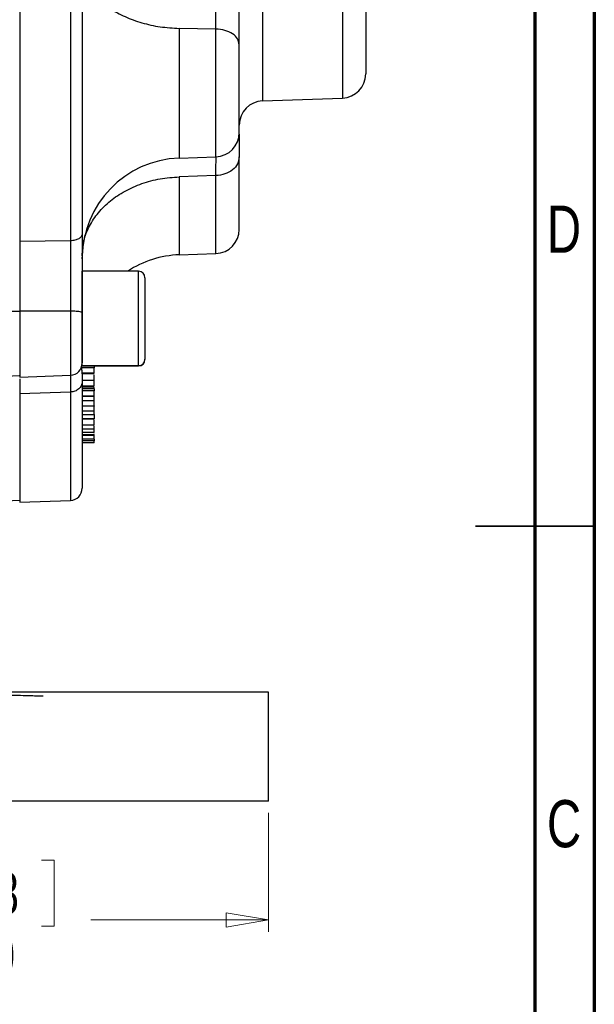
# Model space of a CAD drawing. Header units: inches. Extents: x 0.6 to 16.3, y 0.2 to 11.5.
# Tile 16 of 21: x 14.4 to 16.3, y 4.3 to 7.5. Entities that reach past the tile are written whole.
import ezdxf

# ---------------------------------------------------------------- set-up
doc = ezdxf.new("R2010")
doc.units = ezdxf.units.IN
doc.header["$MEASUREMENT"] = 0
doc.styles.add('SLDTEXTSTYLE0', font='TXT', dxfattribs={"width": 0.75})
doc.dimstyles.new('SLDDIMSTYLE1', dxfattribs={"dimtxt": 0.137795, "dimasz": 0.14, "dimexe": 0, "dimexo": 0.0625, "dimgap": 0.034449, "dimtad": 0, "dimdec": 1, "dimlfac": 1.5, "dimrnd": 1e-09, "dimzin": 4, "dimdsep": 46, "dimtxsty": 'SLDTEXTSTYLE0', "dimblk1": 'CLOSED', "dimblk2": 'CLOSED', "dimsah": 1, "dimcen": 0.09, "dimadec": 0, "dimazin": 1, "dimtfac": 1, "dimtdec": 1, "dimtofl": 0, "dimtmove": 0, "dimatfit": 3, "dimldrblk": 'CLOSED', "dimfxl": 0, "dimfrac": 2, "dimtolj": 1, "dimtzin": 12, "dimarcsym": 0})

# ---------------------------------------------------------------- blocks, each defined once
blk = doc.blocks.new('_Closed')
at = {"color": 0, "linetype": 'ByBlock', "lineweight": -2}
for p, q in [((-1, 0.166667), (0, 0)), ((-1, 0.166667), (-1, -0.166667)), ((0, 0), (-1, -0.166667)), ((0, 0), (-1, 0))]:
    blk.add_line(p, q, dxfattribs=at)
blk = doc.blocks.new('_D_4')
at = {"color": 7, "linetype": 'Continuous', "lineweight": 0}
for p, q in [((10.5939, 4.8974), (10.5939, 4.5037)), ((15.2605, 4.8974), (15.2605, 4.5037)), ((14.2036, 4.7415), (14.1617, 4.7415)), ((14.1617, 4.7415), (14.1617, 4.5228)), ((14.5091, 4.7415), (14.5511, 4.7415)), ((14.5511, 4.7415), (14.5511, 4.5228)), ((10.5939, 4.5431), (14.0408, 4.5431)), ((15.2605, 4.5431), (14.6719, 4.5431)), ((14.1617, 4.5228), (14.2036, 4.5228)), ((14.5511, 4.5228), (14.5091, 4.5228))]:
    blk.add_line(p, q, dxfattribs=at)
at = {"color": 7, "linetype": 'Continuous', "lineweight": 18, "xscale": 0.14, "yscale": 0.14, "rotation": 180.0000000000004}
blk.add_blockref('_Closed', (10.5939, 4.5431), dxfattribs=at)
at = {"color": 7, "linetype": 'Continuous', "lineweight": 18, "xscale": 0.14, "yscale": 0.14}
blk.add_blockref('_Closed', (15.2605, 4.5431), dxfattribs=at)
at = {"color": 7, "linetype": 'Continuous', "lineweight": 18, "char_height": 0.1378, "attachment_point": 1, "style": 'SLDTEXTSTYLE0'}
for s, insert in [('178', (14.2036, 4.7004)), ('7.0', (14.2291, 4.4942))]:
    blk.add_mtext(s, dxfattribs=dict(at, insert=insert))

msp = doc.modelspace()

# ---------------------------------------------------------------- linework, layer by layer
at = {"color": 7, "linetype": 'Continuous', "lineweight": 70}
for p, q in [((16.3386, 11.4961), (16.3386, 0.1969)), ((16.1417, 11.2992), (16.1417, 0.3937))]:
    msp.add_line(p, q, dxfattribs=at)
at = {"color": 7, "linetype": 'Continuous', "lineweight": 25}
for p, q in [((14.4369, 9.079), (14.4369, 6.7899)), ((14.6049, 9.0772), (14.6049, 6.7916)), ((15.0863, 7.493), (14.9652, 7.4951)), ((15.2408, 7.2552), (15.505, 7.2644)), ((14.9652, 7.0659), (15.0863, 7.0702)), ((15.0863, 7.0077), (14.9652, 7.0034)), ((14.6049, 6.7916), (14.4369, 6.7899)), ((14.9652, 6.7456), (15.0863, 6.7498)), ((14.8302, 6.6911), (14.6435, 6.6911)), ((14.6435, 6.3784), (14.6435, 6.6911)), ((14.8515, 6.6697), (14.8515, 6.3997)), ((14.6049, 6.5588), (14.4369, 6.5587)), ((14.4369, 6.5587), (14.4369, 6.3408)), ((14.8515, 6.3997), (14.8515, 6.3986)), ((14.6435, 6.3784), (14.8302, 6.3784)), ((14.6835, 6.3763), (14.6435, 6.3763)), ((14.6835, 6.3709), (14.6435, 6.3709)), ((14.6835, 6.3773), (14.8302, 6.3773)), ((14.2385, 6.3385), (14.4369, 6.3454)), ((14.4369, 6.3408), (14.6049, 6.3467)), ((14.6835, 6.3533), (14.6435, 6.3533)), ((14.6435, 6.3524), (14.6835, 6.3524)), ((14.6435, 6.3511), (14.6435, 6.324)), ((14.6435, 6.3309), (14.6835, 6.3309)), ((14.6435, 6.3121), (14.6835, 6.3121)), ((14.6435, 6.3085), (14.6835, 6.3085)), ((14.6835, 6.3014), (14.6435, 6.3014)), ((14.6835, 6.2947), (14.6435, 6.2947)), ((14.6835, 6.3025), (14.6835, 6.306)), ((14.6049, 6.2912), (14.4369, 6.2853)), ((14.4369, 6.2853), (14.4369, 5.9266)), ((14.6835, 6.2777), (14.6435, 6.2777)), ((14.6435, 6.2775), (14.6835, 6.2775)), ((14.6435, 6.2635), (14.6835, 6.2635)), ((14.6835, 6.2635), (14.6835, 6.2761)), ((14.6435, 6.2451), (14.6835, 6.2451)), ((14.6435, 6.2283), (14.6835, 6.2283)), ((14.6835, 6.2283), (14.6835, 6.2436)), ((14.6435, 6.2167), (14.6835, 6.2167)), ((14.6835, 6.2029), (14.6435, 6.2029)), ((14.6835, 6.2015), (14.6435, 6.2015)), ((14.6435, 6.1823), (14.6835, 6.1823)), ((14.6435, 6.1689), (14.6835, 6.1689)), ((14.6835, 6.1576), (14.6435, 6.1576)), ((14.6435, 6.1505), (14.6835, 6.1505)), ((14.6435, 6.1482), (14.6835, 6.1482)), ((14.6835, 6.1347), (14.6435, 6.1347)), ((14.6835, 6.1292), (14.6435, 6.1292)), ((14.6835, 6.1232), (14.6435, 6.1232)), ((14.2785, 5.9271), (14.4369, 5.9326)), ((14.4369, 5.9266), (14.6049, 5.9324)), ((15.2605, 5.2968), (13.9272, 5.2968)), ((15.2605, 4.9368), (15.2605, 5.2968)), ((15.2605, 4.9368), (13.9272, 4.9368))]:
    msp.add_line(p, q, dxfattribs=at)
at = {"color": 8, "linetype": 'Continuous', "lineweight": 25}
for p, q in [((15.2408, 8.5381), (15.2408, 7.2552)), ((15.505, 8.5322), (15.505, 7.2644)), ((14.9652, 7.4951), (14.9652, 7.0659)), ((15.0863, 7.0702), (15.0863, 7.493)), ((14.9652, 7.0034), (14.9652, 6.7456)), ((15.0863, 6.7498), (15.0863, 7.0077)), ((14.8302, 6.3784), (14.8302, 6.6911)), ((14.4369, 6.5581), (14.2612, 6.558)), ((14.6049, 6.5588), (14.6049, 6.3467)), ((14.8302, 6.3773), (14.8302, 6.3784)), ((14.6049, 6.2912), (14.6049, 5.9324))]:
    msp.add_line(p, q, dxfattribs=at)
at = {"color": 7, "linetype": 'Continuous', "lineweight": 35}
for p, q in [((16.3386, 5.8465), (15.9449, 5.8465)), ((16.1417, 5.8465), (16.3386, 5.8465))]:
    msp.add_line(p, q, dxfattribs=at)
at = {"color": 7, "linetype": 'Continuous', "lineweight": 25, "flags": 128}
for points in [[(14.6435, 6.732), (14.6475, 6.783), (14.6532, 6.8117)], [(14.641, 6.3715), (14.6428, 6.3779), (14.6435, 6.3856)]]:
    msp.add_lwpolyline(points, dxfattribs=at)
at = {"color": 7, "linetype": 'Continuous', "lineweight": 25}
for centre, radius, start, end in [((15.5022, 7.3444), 0.08, 272, 0), ((15.2435, 7.1752), 0.08, 92, 180), ((15.0835, 7.1501), 0.08, 272, 0), ((14.9769, 6.7328), 0.3333, 92, 180), ((15.0835, 6.8297), 0.08, 272, 0), ((14.9769, 6.4124), 0.3333, 92, 123.2916), ((14.8302, 6.6697), 0.0213, 0, 90), ((14.8302, 6.3997), 0.0213, 270, 0), ((14.8302, 6.3986), 0.0213, 270, 0), ((14.6035, 6.3867), 0.04, 272, 0), ((14.6035, 5.9724), 0.04, 272, 0)]:
    msp.add_arc(centre, radius, start, end, dxfattribs=at)
for points, knots in [([(14.4369, 9.0748), (14.4369, 9.0687), (14.4369, 9.0564), (14.4369, 9.0377), (14.4369, 9.019), (14.4369, 9.0001), (14.4369, 8.981), (14.4369, 8.9619), (14.4369, 8.9426), (14.4369, 8.9232), (14.4369, 8.9037), (14.4369, 8.884), (14.4369, 8.8643), (14.4369, 8.8443), (14.4369, 8.7861), (14.4369, 8.6875), (14.4369, 8.5445), (14.4369, 8.3967), (14.4369, 8.2444), (14.4369, 8.0896), (14.4369, 7.9332), (14.4369, 7.7768), (14.4369, 7.622), (14.4369, 7.4697), (14.4369, 7.322), (14.4369, 7.1789), (14.4369, 7.0745), (14.4369, 7.005), (14.4369, 6.9683), (14.4369, 6.9321), (14.4369, 6.8963), (14.4369, 6.8609), (14.4369, 6.826), (14.4369, 6.8031), (14.4369, 6.7916)], [0, 0, 0, 0, 0.00924, 0.018474, 0.027703, 0.036927, 0.046148, 0.055368, 0.064587, 0.073807, 0.083028, 0.092252, 0.10148, 0.110713, 0.119952, 0.182033, 0.244119, 0.307698, 0.371283, 0.435639, 0.500001, 0.564357, 0.628718, 0.692298, 0.755882, 0.817963, 0.880049, 0.897202, 0.914336, 0.93146, 0.948581, 0.965706, 0.982844, 1, 1, 1, 1]), ([(14.6435, 9.0544), (14.6435, 9.0012), (14.6435, 8.8939), (14.6435, 8.7194), (14.6435, 8.5344), (14.6435, 8.3399), (14.6435, 8.1387), (14.6435, 7.9346), (14.6435, 7.7304), (14.6435, 7.5292), (14.6435, 7.3347), (14.6435, 7.1495), (14.6435, 6.975), (14.6435, 6.8676), (14.6435, 6.8144)], [0, 0, 0, 0, 0.079937, 0.161332, 0.244098, 0.328859, 0.414198, 0.5, 0.585797, 0.671136, 0.755901, 0.838663, 0.920061, 1, 1, 1, 1]), ([(15.5822, 8.4607), (15.5822, 8.4454), (15.5822, 8.4142), (15.5822, 8.3499), (15.5822, 8.273), (15.5822, 8.1845), (15.5822, 8.0886), (15.5822, 7.9896), (15.5822, 7.8919), (15.5822, 7.7976), (15.5822, 7.7068), (15.5822, 7.6199), (15.5822, 7.5393), (15.5822, 7.4693), (15.5822, 7.4131), (15.5822, 7.3731), (15.5822, 7.3488), (15.5822, 7.3458), (15.5822, 7.3444)], [0, 0, 0, 0, 0.0594255, 0.1214102, 0.1852266, 0.25, 0.3147734, 0.3785898, 0.4405745, 0.5, 0.5594255, 0.6214102, 0.6852266, 0.75, 0.8147734, 0.8785898, 0.9405745, 1, 1, 1, 1]), ([(15.0863, 7.493), (15.0864, 7.5059), (15.0865, 7.53), (15.0866, 7.5758), (15.0866, 7.6181), (15.0866, 7.6549), (15.0866, 7.6772), (15.0865, 7.7023), (15.0864, 7.7293), (15.0864, 7.7503), (15.0863, 7.7592)], [0, 0, 0, 0, 0.173075, 0.322557, 0.542416, 0.642138, 0.716632, 0.777709, 0.906675, 1, 1, 1, 1]), ([(15.1635, 7.4409), (15.1635, 7.4644), (15.1635, 7.5115), (15.1635, 7.5945), (15.1635, 7.6823), (15.1635, 7.7414), (15.1635, 7.771)], [0, 0, 0, 0, 0.249422, 0.498998, 0.749372, 1, 1, 1, 1]), ([(15.1635, 7.152), (15.1635, 7.1515), (15.1635, 7.1497), (15.1635, 7.1642), (15.1635, 7.1942), (15.1635, 7.2369), (15.1635, 7.2876), (15.1635, 7.3427), (15.1635, 7.397), (15.1635, 7.4265), (15.1635, 7.4409)], [0, 0, 0, 0, 0.050687, 0.189097, 0.327508, 0.459398, 0.591288, 0.729699, 0.86811, 1, 1, 1, 1]), ([(15.1635, 7.1444), (15.1635, 7.1366), (15.1635, 7.12), (15.1635, 7.0874), (15.1635, 7.0702)], [0, 0, 0, 0, 0.469666, 1, 1, 1, 1]), ([(15.0863, 7.0077), (15.0864, 7.0174), (15.0865, 7.0356), (15.0866, 7.0572), (15.0866, 7.0656), (15.0866, 7.0703)], [0, 0, 0, 0, 0.341495, 0.63644, 1, 1, 1, 1]), ([(15.1635, 6.8297), (15.1635, 6.8312), (15.1635, 6.8341), (15.1635, 6.857), (15.1635, 6.8926), (15.1635, 6.941), (15.1635, 6.9993), (15.1635, 7.0467), (15.1635, 7.0702)], [0, 0, 0, 0, 0.172754, 0.344354, 0.514513, 0.679754, 0.841652, 1, 1, 1, 1]), ([(14.6435, 6.8144), (14.6435, 6.795), (14.6435, 6.756), (14.6435, 6.6904), (14.6435, 6.6223), (14.6435, 6.5766), (14.6435, 6.5537)], [0, 0, 0, 0, 0.250005, 0.500038, 0.749999, 1, 1, 1, 1]), ([(14.4369, 6.7899), (14.4369, 6.7714), (14.4369, 6.7371), (14.4369, 6.6808), (14.4369, 6.6219), (14.4369, 6.5808), (14.4369, 6.5587)], [0, 0, 0, 0, 0.266835, 0.494114, 0.727989, 1, 1, 1, 1]), ([(14.6049, 6.7916), (14.605, 6.7759), (14.605, 6.7479), (14.605, 6.706), (14.605, 6.6703), (14.605, 6.64), (14.605, 6.6104), (14.605, 6.5844), (14.605, 6.5664), (14.6049, 6.5588)], [0, 0, 0, 0, 0.227167, 0.405662, 0.543405, 0.681947, 0.778223, 0.906866, 1, 1, 1, 1]), ([(14.4369, 6.5581), (14.4369, 6.5438), (14.4369, 6.515), (14.4369, 6.4726), (14.4369, 6.4334), (14.4369, 6.3994), (14.4369, 6.3723), (14.4369, 6.3542), (14.4369, 6.3454), (14.4369, 6.3463), (14.4369, 6.3466)], [0, 0, 0, 0, 0.134597, 0.269195, 0.403792, 0.538389, 0.672986, 0.807584, 0.942181, 1, 1, 1, 1]), ([(14.6435, 6.5537), (14.6435, 6.5426), (14.6435, 6.52), (14.6435, 6.4866), (14.6435, 6.4557), (14.6435, 6.4292), (14.6435, 6.408), (14.6435, 6.3937), (14.6435, 6.3867), (14.6435, 6.3874), (14.6435, 6.3876)], [0, 0, 0, 0, 0.1326308, 0.2687973, 0.4049638, 0.5375946, 0.6702254, 0.8063919, 0.9425584, 1, 1, 1, 1]), ([(14.6435, 6.3511), (14.6435, 6.3529), (14.6435, 6.3583), (14.6429, 6.3659), (14.6421, 6.3711), (14.6409, 6.3718), (14.6404, 6.372)], [0, 0, 0, 0, 0.134085, 0.401029, 0.765589, 1, 1, 1, 1]), ([(14.6835, 6.3763), (14.6835, 6.3757), (14.6835, 6.3749), (14.6835, 6.3727), (14.6835, 6.3714), (14.6835, 6.3709)], [0, 0, 0, 0, 0.5578597, 0.8362543, 1, 1, 1, 1]), ([(14.6835, 6.3533), (14.6835, 6.3539), (14.6835, 6.3555), (14.6835, 6.3595), (14.6835, 6.3639), (14.6835, 6.3679), (14.6835, 6.37), (14.6835, 6.3709)], [0, 0, 0, 0, 0.15671, 0.401174, 0.666276, 0.851909, 1, 1, 1, 1]), ([(14.6835, 6.3548), (14.6835, 6.3557), (14.6835, 6.3589), (14.6835, 6.3627), (14.6835, 6.3653), (14.6835, 6.3657)], [0, 0, 0, 0, 0.248808, 0.870542, 1, 1, 1, 1]), ([(14.4369, 6.3347), (14.4369, 6.3296), (14.4369, 6.3184), (14.4369, 6.297), (14.4369, 6.2853)], [0, 0, 0, 0, 0.451087, 1, 1, 1, 1]), ([(14.6835, 6.3309), (14.6835, 6.3334), (14.6835, 6.3386), (14.6835, 6.3446), (14.6835, 6.3479)], [0, 0, 0, 0, 0.468571, 1, 1, 1, 1]), ([(14.6835, 6.3121), (14.6835, 6.3135), (14.6835, 6.3161), (14.6835, 6.3219), (14.6835, 6.3276), (14.6835, 6.3309)], [0, 0, 0, 0, 0.2924, 0.585087, 1, 1, 1, 1]), ([(14.6435, 6.324), (14.6435, 6.2892), (14.6435, 6.2189), (14.6435, 6.1333), (14.6435, 6.0629), (14.6435, 6.0116), (14.6435, 5.9786), (14.6435, 5.9745), (14.6435, 5.9724)], [0, 0, 0, 0, 0.159873, 0.322664, 0.488197, 0.657718, 0.828396, 1, 1, 1, 1]), ([(14.6835, 6.3013), (14.6835, 6.3013), (14.6835, 6.301), (14.6835, 6.2992), (14.6835, 6.2968), (14.6835, 6.2953), (14.6835, 6.2947)], [0, 0, 0, 0, 0.045596, 0.583756, 0.845845, 1, 1, 1, 1]), ([(14.6835, 6.2777), (14.6835, 6.2783), (14.6835, 6.2797), (14.6835, 6.2835), (14.6835, 6.2877), (14.6835, 6.2917), (14.6835, 6.2938), (14.6835, 6.2947)], [0, 0, 0, 0, 0.15671, 0.401174, 0.666276, 0.851909, 1, 1, 1, 1]), ([(14.4369, 6.2903), (14.4369, 6.2861), (14.4369, 6.2776), (14.4369, 6.2651), (14.4369, 6.2528), (14.4369, 6.2407), (14.4369, 6.2289), (14.4369, 6.2173), (14.4369, 6.2059), (14.4369, 6.1947), (14.4369, 6.1837), (14.4369, 6.1729), (14.4369, 6.1624), (14.4369, 6.1521), (14.4369, 6.1227), (14.4369, 6.0782), (14.4369, 6.0262), (14.4369, 5.985), (14.4369, 5.9621), (14.4369, 5.9504), (14.4369, 5.9449), (14.4369, 5.9404), (14.4369, 5.9369), (14.4369, 5.9344), (14.4369, 5.9329), (14.4369, 5.9327), (14.4369, 5.9326)], [0, 0, 0, 0, 0.0184794, 0.0369459, 0.0554018, 0.0738495, 0.0922912, 0.1107293, 0.1291661, 0.147604, 0.1660451, 0.1844919, 0.2029467, 0.2214118, 0.2398895, 0.3640431, 0.4882079, 0.6153584, 0.7425205, 0.7793464, 0.8161273, 0.8528815, 0.8896275, 0.9263837, 0.9631684, 1, 1, 1, 1]), ([(14.6835, 6.2451), (14.6835, 6.2455), (14.6835, 6.2464), (14.6835, 6.2497), (14.6835, 6.2545), (14.6835, 6.2596), (14.6835, 6.2625), (14.6835, 6.2635)], [0, 0, 0, 0, 0.122482, 0.301752, 0.57769, 0.860686, 1, 1, 1, 1]), ([(14.6835, 6.2451), (14.6835, 6.2449), (14.6835, 6.2446), (14.6835, 6.245), (14.6835, 6.2451)], [0, 0, 0, 0, 0.716763, 1, 1, 1, 1]), ([(14.6835, 6.2167), (14.6835, 6.2176), (14.6835, 6.2202), (14.6835, 6.224), (14.6835, 6.2269), (14.6835, 6.2283)], [0, 0, 0, 0, 0.218061, 0.607467, 1, 1, 1, 1]), ([(14.6835, 6.2167), (14.6835, 6.216), (14.6835, 6.2141), (14.6835, 6.2102), (14.6835, 6.2065), (14.6835, 6.2038), (14.6835, 6.2031), (14.6835, 6.2029)], [0, 0, 0, 0, 0.116766, 0.316948, 0.687458, 0.870936, 1, 1, 1, 1]), ([(14.6835, 6.2035), (14.6835, 6.2032), (14.6835, 6.2026), (14.6835, 6.2026), (14.6835, 6.2028), (14.6835, 6.2029)], [0, 0, 0, 0, 0.401947, 0.892076, 1, 1, 1, 1]), ([(14.6835, 6.1823), (14.6835, 6.1827), (14.6835, 6.1834), (14.6835, 6.1866), (14.6835, 6.1919), (14.6835, 6.1966), (14.6835, 6.1992)], [0, 0, 0, 0, 0.13308, 0.313889, 0.610563, 1, 1, 1, 1]), ([(14.6835, 6.1823), (14.6835, 6.1822), (14.6835, 6.182), (14.6835, 6.1823), (14.6835, 6.1823)], [0, 0, 0, 0, 0.9334272, 1, 1, 1, 1]), ([(14.6835, 6.1689), (14.6835, 6.1692), (14.6835, 6.1698), (14.6835, 6.1726), (14.6835, 6.1758), (14.6835, 6.1784), (14.6835, 6.1791)], [0, 0, 0, 0, 0.1821734, 0.4490927, 0.8536199, 1, 1, 1, 1]), ([(14.6835, 6.1576), (14.6835, 6.1578), (14.6835, 6.1586), (14.6835, 6.1615), (14.6835, 6.1652), (14.6835, 6.1689), (14.6835, 6.1711), (14.6835, 6.1721)], [0, 0, 0, 0, 0.1567098, 0.4011736, 0.6662758, 0.8519092, 1, 1, 1, 1]), ([(14.6835, 6.1505), (14.6835, 6.1507), (14.6835, 6.151), (14.6835, 6.153), (14.6835, 6.1532)], [0, 0, 0, 0, 0.92098, 1, 1, 1, 1]), ([(14.6835, 6.1347), (14.6835, 6.1363), (14.6835, 6.1386), (14.6835, 6.1435), (14.6835, 6.1465), (14.6835, 6.148), (14.6835, 6.1482)], [0, 0, 0, 0, 0.50378, 0.737382, 0.971834, 1, 1, 1, 1]), ([(14.6835, 6.1347), (14.6835, 6.1342), (14.6835, 6.1333), (14.6835, 6.1313), (14.6835, 6.1299), (14.6835, 6.1292)], [0, 0, 0, 0, 0.409669, 0.69267, 1, 1, 1, 1]), ([(14.6835, 6.1232), (14.6835, 6.1233), (14.6835, 6.1235), (14.6835, 6.1246), (14.6835, 6.1263), (14.6835, 6.1279), (14.6835, 6.1288), (14.6835, 6.1292)], [0, 0, 0, 0, 0.142219, 0.370296, 0.705474, 0.875851, 1, 1, 1, 1]), ([(13.7631, 5.3046), (13.7678, 5.3045), (13.7772, 5.3042), (13.7913, 5.3039), (13.8053, 5.3035), (13.8193, 5.3031), (13.8333, 5.3028), (13.8472, 5.3024), (13.8611, 5.302), (13.8749, 5.3017), (13.8888, 5.3013), (13.9221, 5.3004), (13.9745, 5.2991), (14.0448, 5.2972), (14.1131, 5.2954), (14.179, 5.2937), (14.2409, 5.2921), (14.298, 5.2906), (14.3495, 5.2892), (14.3944, 5.2881), (14.4326, 5.2871), (14.4633, 5.2863), (14.487, 5.2856), (14.5001, 5.2853), (14.5071, 5.2851), (14.5106, 5.285), (14.5131, 5.285), (14.5146, 5.2849), (14.5148, 5.2849), (14.5149, 5.2849)], [0, 0, 0, 0, 0.011734, 0.0234529, 0.0351605, 0.0468604, 0.0585564, 0.0702521, 0.0819513, 0.0936576, 0.1053749, 0.1171067, 0.1789107, 0.2407249, 0.3049207, 0.3691264, 0.4345865, 0.5000557, 0.5655114, 0.6309763, 0.6951599, 0.7593534, 0.82114, 0.8829367, 0.9063739, 0.9297691, 0.953152, 0.9765525, 1, 1, 1, 1])]:
    msp.add_open_spline(points, degree=3, knots=knots, dxfattribs=at)
for points in [[(14.6435, 7.7113), (14.6447, 7.6975), (14.6471, 7.6698), (14.6661, 7.6298), (14.6956, 7.5928), (14.7356, 7.5601), (14.7845, 7.533), (14.8405, 7.5126), (14.9014, 7.4989), (14.944, 7.4964), (14.9652, 7.4951)], [(15.1635, 7.4409), (15.1624, 7.4476), (15.1601, 7.4609), (15.1424, 7.4779), (15.1169, 7.4901), (15.0965, 7.492), (15.0863, 7.493)], [(15.1635, 7.0702), (15.1624, 7.0622), (15.1601, 7.0461), (15.1424, 7.0258), (15.1169, 7.0112), (15.0965, 7.0088), (15.0863, 7.0077)], [(14.6435, 6.7426), (14.6447, 6.7593), (14.6471, 6.7927), (14.6661, 6.8409), (14.6956, 6.8856), (14.7356, 6.925), (14.7845, 6.9577), (14.8405, 6.9824), (14.9014, 6.9989), (14.944, 7.0019), (14.9652, 7.0034)], [(14.6435, 6.8144), (14.643, 6.8115), (14.6418, 6.8057), (14.633, 6.7982), (14.6202, 6.7929), (14.61, 6.7921), (14.6049, 6.7916)], [(14.6435, 6.5537), (14.643, 6.5544), (14.6418, 6.5557), (14.633, 6.5573), (14.6202, 6.5585), (14.61, 6.5587), (14.6049, 6.5588)], [(14.6435, 6.324), (14.643, 6.3198), (14.6418, 6.3114), (14.633, 6.3007), (14.6202, 6.2931), (14.61, 6.2918), (14.6049, 6.2912)]]:
    msp.add_open_spline(points, degree=3, dxfattribs=at)
at = {"color": 8, "linetype": 'Continuous', "lineweight": 25}
msp.add_open_spline([(14.605, 6.3471), (14.605, 6.3468), (14.605, 6.3453), (14.605, 6.3394), (14.605, 6.3294), (14.605, 6.3177), (14.605, 6.3055), (14.605, 6.2954), (14.6049, 6.2912)], degree=3, knots=[0, 0, 0, 0, 0.066502, 0.282847, 0.500448, 0.651665, 0.853719, 1, 1, 1, 1], dxfattribs=at)

# ---------------------------------------------------------------- texts
at = {"color": 7, "linetype": 'Continuous', "lineweight": 0, "char_height": 0.1562, "attachment_point": 2, "style": 'SLDTEXTSTYLE0'}
for s, insert in [('D', (16.2383, 6.9084)), ('C', (16.2385, 4.9399))]:
    msp.add_mtext(s, dxfattribs=dict(at, insert=insert))

# ---------------------------------------------------------------- dimensions: what is measured, and where the dimension line sits
at = {"color": 7, "linetype": 'Continuous', "lineweight": 18}
dim = msp.add_linear_dim(base=(15.2605, 4.5431), p1=(10.5939, 4.9368), p2=(15.2605, 4.9368), dimstyle='SLDDIMSTYLE1', dxfattribs=at)
dim.commit()
dim.dimension.update_dxf_attribs({"geometry": '_D_4', "text_midpoint": (14.3564, 4.5431), "dimtype": 160})

doc.saveas('drawing.dxf')
